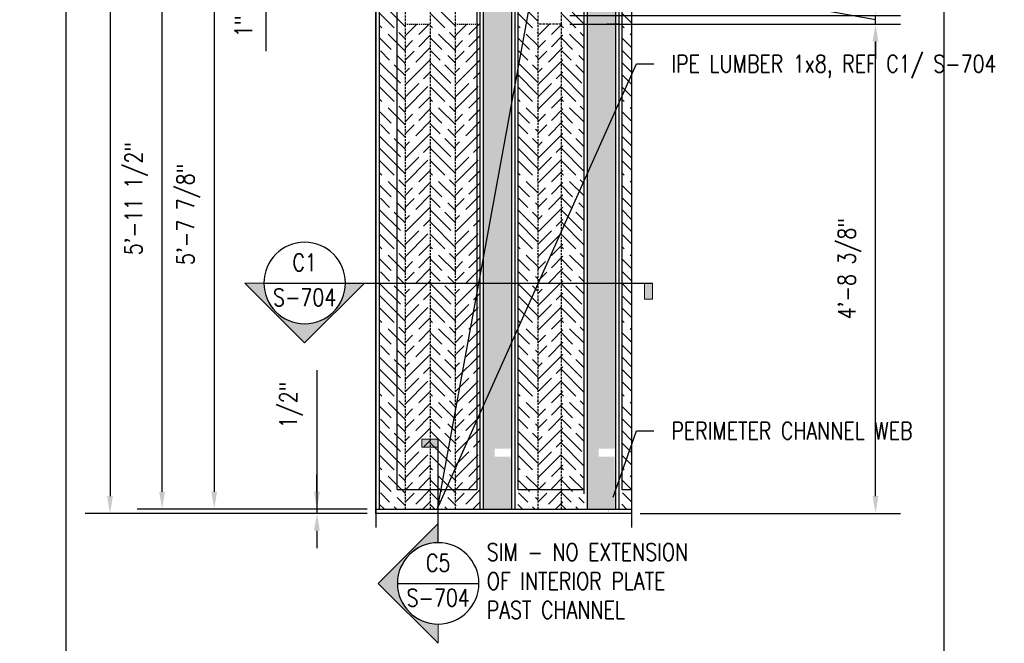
# Model space of a CAD drawing. Header units: inches. Extents: x -159 to 5375, y -275 to 244.
# Tile 31 of 35: x 287 to 401, y 25 to 97. Entities that reach past the tile are written whole.
import ezdxf
from ezdxf import colors
from ezdxf.entities.mleader import LeaderData, LeaderLine
from ezdxf.enums import TextEntityAlignment as Align
from ezdxf.math import Vec2, Vec3

# ---------------------------------------------------------------- set-up
doc = ezdxf.new("R2010")
doc.units = ezdxf.units.IN
doc.header["$MEASUREMENT"] = 0
doc.linetypes.add('HIDDEN', pattern=[0.375, 0.25, -0.125])
doc.linetypes.add('HIDDEN2', pattern=[0.1875, 0.125, -0.0625])
doc.layers.get('Defpoints').update_dxf_attribs({"color": 140})
doc.layers.add('G-ANNO-SYMB', color=2, linetype='Continuous', lineweight=25)
for name, color, linetype in [('G-DETL-MEDM', 3, 'Continuous'), ('S-ANNO-DIMS', 1, 'Continuous'), ('S-ANNO-TEXT', 2, 'Continuous'), ('S-DETL-LIGHT', 2, 'Continuous')]:
    doc.layers.add(name, color=color, linetype=linetype)
doc.styles.add('Annotative', font='romans.shx', dxfattribs={"width": 0.8, "height": 0.125})
doc.styles.add('HDRSTD', font='arial.ttf', dxfattribs={"height": 0.125})
doc.dimstyles.new('Annotative', dxfattribs={"dimscale": 0, "dimtxt": 0.125, "dimasz": 0.125, "dimexe": 0.179688, "dimexo": 0.0625, "dimgap": 0.09, "dimtad": 1, "dimdec": 3, "dimzin": 3, "dimdsep": 46, "dimlunit": 4, "dimtxsty": 'Annotative', "dimcen": 0.09, "dimclrt": 2, "dimazin": 2, "dimtfac": 1, "dimtdec": 3, "dimtmove": 1, "dimatfit": 3, "dimfxl": 1, "dimtfill": 1, "dimfrac": 2, "dimtolj": 1, "dimtzin": 0, "dimarcsym": 0})
pattern_1 = [(0, (0, -4.3283), (1.5, 0.75), [0.75, -0.75, 0, -0.75, 0, -0.75])]

# ---------------------------------------------------------------- blocks, each defined once
blk = doc.blocks.new('*D51')
at = {"layer": 'Defpoints', "color": 0, "transparency": 16777216}
for p in [(328.82, 108.58), (309.78, 40.71), (328.39, 40.71)]:
    blk.add_point(p, dxfattribs=at)
at = {"layer": 'S-ANNO-DIMS', "color": 0, "lineweight": -2, "transparency": 16777216}
for p, q in [((327.82, 108.58), (306.91, 108.58)), ((309.78, 106.58), (309.78, 42.71)), ((327.39, 40.71), (306.91, 40.71))]:
    blk.add_line(p, q, dxfattribs=at)
at = {"layer": 'S-ANNO-DIMS', "color": 0, "transparency": 16777216}
for points in [[(309.45, 106.58), (310.11, 106.58), (309.78, 108.58)], [(309.45, 42.71), (310.11, 42.71), (309.78, 40.71)]]:
    blk.add_solid(points, dxfattribs=at)
at = {"layer": 'S-ANNO-DIMS', "color": 2, "transparency": 16777216, "insert": (306.82, 74.65), "char_height": 2, "attachment_point": 5, "rotation": 90, "style": 'Annotative', "bg_fill": 3, "box_fill_scale": 1.25, "bg_fill_color": 256, "bg_fill_true_color": 13158600, "bg_fill_transparency": 0}
blk.add_mtext('\\A1;5\'-7 7/8"', dxfattribs=at)
blk = doc.blocks.new('*D52')
at = {"layer": 'Defpoints', "color": 0, "transparency": 16777216}
for p in [(349.72, 96.58), (385.94, 96.58), (357.83, 40.21)]:
    blk.add_point(p, dxfattribs=at)
at = {"layer": 'S-ANNO-DIMS', "color": 0, "lineweight": -2, "transparency": 16777216}
for p, q in [((350.72, 96.58), (388.81, 96.58)), ((385.94, 42.21), (385.94, 94.58)), ((358.83, 40.21), (388.81, 40.21))]:
    blk.add_line(p, q, dxfattribs=at)
at = {"layer": 'S-ANNO-DIMS', "color": 0, "transparency": 16777216}
for points in [[(385.6, 94.58), (386.27, 94.58), (385.94, 96.58)], [(385.6, 42.21), (386.27, 42.21), (385.94, 40.21)]]:
    blk.add_solid(points, dxfattribs=at)
at = {"layer": 'S-ANNO-DIMS', "color": 2, "transparency": 16777216, "insert": (382.97, 68.4), "char_height": 2, "attachment_point": 5, "rotation": 90, "style": 'Annotative', "bg_fill": 3, "box_fill_scale": 1.25, "bg_fill_color": 256, "bg_fill_true_color": 13158600, "bg_fill_transparency": 0}
blk.add_mtext('\\A1;4\'-8 3/8"', dxfattribs=at)
blk = doc.blocks.new('*D53')
at = {"layer": 'Defpoints', "color": 0, "transparency": 16777216}
for p in [(349.72, 97.58), (385.94, 97.58), (349.72, 96.58)]:
    blk.add_point(p, dxfattribs=at)
at = {"layer": 'S-ANNO-DIMS', "color": 0, "lineweight": -2, "transparency": 16777216}
for p, q in [((379.94, 98.14), (379.94, 109.1)), ((385.94, 99.58), (385.94, 101.58)), ((350.72, 97.58), (388.81, 97.58)), ((385.94, 97.08), (379.94, 98.14)), ((385.94, 96.58), (385.94, 97.58)), ((385.94, 96.58), (385.94, 97.58)), ((350.72, 96.58), (388.81, 96.58)), ((385.94, 94.58), (385.94, 92.58))]:
    blk.add_line(p, q, dxfattribs=at)
at = {"layer": 'S-ANNO-DIMS', "color": 0, "transparency": 16777216}
for points in [[(385.6, 99.58), (386.27, 99.58), (385.94, 97.58)], [(385.6, 94.58), (386.27, 94.58), (385.94, 96.58)]]:
    blk.add_solid(points, dxfattribs=at)
at = {"layer": 'S-ANNO-DIMS', "color": 2, "transparency": 16777216, "insert": (377.31, 103.62), "char_height": 2, "attachment_point": 5, "rotation": 90, "style": 'Annotative', "bg_fill": 3, "box_fill_scale": 1.25, "bg_fill_color": 256, "bg_fill_true_color": 13158600, "bg_fill_transparency": 0}
blk.add_mtext('\\A1;1" GAP', dxfattribs=at)
blk = doc.blocks.new('*D57')
at = {"layer": 'Defpoints', "color": 0, "transparency": 16777216}
for p in [(328.38, 229.46), (297.78, 40.21), (328.39, 40.21)]:
    blk.add_point(p, dxfattribs=at)
at = {"layer": 'S-ANNO-DIMS', "color": 0, "lineweight": -2, "transparency": 16777216}
for p, q in [((327.38, 229.46), (294.91, 229.46)), ((297.78, 227.46), (297.78, 42.21)), ((327.39, 40.21), (294.91, 40.21))]:
    blk.add_line(p, q, dxfattribs=at)
at = {"layer": 'S-ANNO-DIMS', "color": 0, "transparency": 16777216}
for points in [[(297.45, 227.46), (298.11, 227.46), (297.78, 229.46)], [(297.45, 42.21), (298.11, 42.21), (297.78, 40.21)]]:
    blk.add_solid(points, dxfattribs=at)
at = {"layer": 'S-ANNO-DIMS', "color": 2, "transparency": 16777216, "insert": (294.82, 134.83), "char_height": 2, "attachment_point": 5, "rotation": 90, "style": 'Annotative', "bg_fill": 3, "box_fill_scale": 1.25, "bg_fill_color": 256, "bg_fill_true_color": 13158600, "bg_fill_transparency": 0}
blk.add_mtext('\\A1;15\'-9 1/4"', dxfattribs=at)
blk = doc.blocks.new('*D58')
at = {"layer": 'Defpoints', "color": 0, "transparency": 16777216}
for p in [(315.78, 109.58), (328.82, 109.58), (328.82, 108.58)]:
    blk.add_point(p, dxfattribs=at)
at = {"layer": 'S-ANNO-DIMS', "color": 0, "lineweight": -2, "transparency": 16777216}
for p, q in [((315.78, 111.58), (315.78, 113.58)), ((327.82, 109.58), (312.91, 109.58)), ((315.78, 108.58), (315.78, 109.58)), ((315.78, 108.58), (315.78, 109.58)), ((327.82, 108.58), (312.91, 108.58)), ((315.78, 93.45), (315.78, 108.58)), ((315.78, 106.58), (315.78, 104.58))]:
    blk.add_line(p, q, dxfattribs=at)
at = {"layer": 'S-ANNO-DIMS', "color": 0, "transparency": 16777216}
for points in [[(315.45, 111.58), (316.11, 111.58), (315.78, 109.58)], [(315.45, 106.58), (316.11, 106.58), (315.78, 108.58)]]:
    blk.add_solid(points, dxfattribs=at)
at = {"layer": 'S-ANNO-DIMS', "color": 2, "transparency": 16777216, "insert": (313.15, 98.93), "char_height": 2, "attachment_point": 5, "rotation": 90, "style": 'Annotative', "bg_fill": 3, "box_fill_scale": 1.25, "bg_fill_color": 256, "bg_fill_true_color": 13158600, "bg_fill_transparency": 0}
blk.add_mtext('\\A1;1" GAP', dxfattribs=at)
blk = doc.blocks.new('ELEVARROW')
at = {"lineweight": 9}
h = blk.add_hatch(color=256, dxfattribs=at)
edge = h.paths.add_edge_path(flags=0)
edge.add_line((0.4598, 0), (0.3125, 0))
edge.add_arc((0, 0), 0.3125, 360, 540)
edge.add_line((-0.3125, 0), (-0.4598, 0))
edge.add_line((-0.4598, 0), (0, 0.4598))
edge.add_line((0, 0.4598), (0.4598, 0))
at = {"lineweight": 13}
blk.add_lwpolyline([(-0.4598, 0), (-0.3125, 0, -1), (0.3125, 0), (0.4598, 0), (0, 0.4598)], format="xyb", close=True, dxfattribs=at)
blk = doc.blocks.new('Sectrinew')
at = {"lineweight": 9}
blk.add_hatch(color=256, dxfattribs=at).paths.add_polyline_path([(0, 0.125), (0, 0), (-0.0625, 0), (-0.0625, 0.125)], flags=0)
for p, q in [((0, 0.125), (-0.0625, 0.125)), ((-0.0625, 0.125), (-0.0625, 0)), ((0, 0), (0, 0.125)), ((-0.0625, 0), (0, 0))]:
    blk.add_line(p, q, dxfattribs=at)
blk = doc.blocks.new('*U18')
for p, q in [((0, 0.3125), (0, 1.1076)), ((-0.3125, 0), (0.3125, 0))]:
    blk.add_line(p, q)
blk.add_ellipse((0, 0), major_axis=(-0.221, 0.221), ratio=1, start_param=5.497787, end_param=11.780972)
at = {"zscale": 0.03125}
for name, p, rotation in [('Sectrinew', (0, 1.1076), 90.0000000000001), ('ELEVARROW', (0, 0), 90.00000000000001)]:
    blk.add_blockref(name, p, dxfattribs=dict(at, rotation=rotation))
at = {"style": 'HDRSTD'}
for tag, p in [('DET_NO', (0, 0.0913)), ('REFSHT', (0, -0.0962))]:
    blk.add_attdef(tag, text='', height=0.1, dxfattribs=at).set_placement(p, align=Align.MIDDLE_CENTER)
blk = doc.blocks.new('*D66')
at = {"layer": 'Defpoints', "color": 0, "transparency": 16777216}
for p in [(303.78, 112.21), (330.85, 112.21), (328.39, 40.71)]:
    blk.add_point(p, dxfattribs=at)
at = {"layer": 'S-ANNO-DIMS', "color": 0, "lineweight": -2, "transparency": 16777216}
for p, q in [((329.85, 112.21), (300.91, 112.21)), ((303.78, 42.71), (303.78, 110.21)), ((327.39, 40.71), (300.91, 40.71))]:
    blk.add_line(p, q, dxfattribs=at)
at = {"layer": 'S-ANNO-DIMS', "color": 0, "transparency": 16777216}
for points in [[(303.45, 110.21), (304.11, 110.21), (303.78, 112.21)], [(303.45, 42.71), (304.11, 42.71), (303.78, 40.71)]]:
    blk.add_solid(points, dxfattribs=at)
at = {"layer": 'S-ANNO-DIMS', "color": 2, "transparency": 16777216, "insert": (300.82, 76.46), "char_height": 2, "attachment_point": 5, "rotation": 90, "style": 'Annotative', "bg_fill": 3, "box_fill_scale": 1.25, "bg_fill_color": 256, "bg_fill_true_color": 13158600, "bg_fill_transparency": 0}
blk.add_mtext('\\A1;5\'-11 1/2"', dxfattribs=at)
blk = doc.blocks.new('*U19')
for p, q in [((-0.3125, 0), (0.3125, 0)), ((0.3125, 0), (2.6709, 0))]:
    blk.add_line(p, q)
blk.add_ellipse((0, 0), major_axis=(-0.221, -0.221), ratio=1, start_param=5.497787, end_param=11.780972)
at = {"zscale": 0.03125, "rotation": 180}
blk.add_blockref('ELEVARROW', (0, 0), dxfattribs=at)
at = {"xscale": -1, "zscale": 0.03125, "rotation": 180}
blk.add_blockref('Sectrinew', (2.6709, 0), dxfattribs=at)
at = {"style": 'HDRSTD'}
for tag, p in [('DET_NO', (0, 0.0913)), ('REFSHT', (0, -0.0962))]:
    blk.add_attdef(tag, text='', height=0.1, dxfattribs=at).set_placement(p, align=Align.MIDDLE_CENTER)
blk = doc.blocks.new('*D86')
at = {"layer": 'Defpoints', "color": 0, "transparency": 16777216}
for p in [(321.61, 40.21), (328.38, 40.21), (328.39, 40.71)]:
    blk.add_point(p, dxfattribs=at)
at = {"layer": 'S-ANNO-DIMS', "color": 0, "lineweight": -2, "transparency": 16777216}
for p, q in [((321.61, 56.73), (321.61, 40.71)), ((321.61, 42.71), (321.61, 44.71)), ((327.39, 40.71), (318.73, 40.71)), ((327.38, 40.21), (318.73, 40.21)), ((321.61, 40.71), (321.61, 40.21)), ((321.61, 40.71), (321.61, 40.21)), ((321.61, 38.21), (321.61, 36.21))]:
    blk.add_line(p, q, dxfattribs=at)
at = {"layer": 'S-ANNO-DIMS', "color": 0, "transparency": 16777216}
for points in [[(321.27, 42.71), (321.94, 42.71), (321.61, 40.71)], [(321.27, 38.21), (321.94, 38.21), (321.61, 40.21)]]:
    blk.add_solid(points, dxfattribs=at)
at = {"layer": 'S-ANNO-DIMS', "color": 2, "transparency": 16777216, "insert": (318.64, 52.7), "char_height": 2, "attachment_point": 5, "rotation": 90, "style": 'Annotative', "bg_fill": 3, "box_fill_scale": 1.25, "bg_fill_color": 256, "bg_fill_true_color": 13158600, "bg_fill_transparency": 0}
blk.add_mtext('\\A1;1/2"', dxfattribs=at)

msp = doc.modelspace()

# ---------------------------------------------------------------- hatches: boundary and pattern name
at = {"layer": 'S-ANNO-DIMS'}
h = msp.add_hatch(dxfattribs=at)
h.set_pattern_fill('MUDST', color=8, scale=3)
h.set_pattern_definition(pattern_1)
h.paths.add_polyline_path([(344.0106, 132.2365), (340.7606, 132.2365), (340.7606, 80.1678), (344.0106, 80.1678)])
h.paths.add_polyline_path([(344.0106, 134.833), (340.7606, 134.833), (340.7606, 132.2365), (344.0106, 132.2365)])
h.paths.add_polyline_path([(344.0106, 80.1678), (340.7606, 80.1678), (340.7606, 61.7523), (344.0106, 61.7523)])
h.paths.add_polyline_path([(344.0106, 61.7523), (340.7606, 61.7523), (340.7606, 40.708), (344.0106, 40.708), (343.9375, 46.736), (342.0623, 46.736), (342.0623, 47.6736), (344.0106, 47.6736)])
h = msp.add_hatch(dxfattribs=at)
h.set_pattern_fill('GOST_WOOD', color=8, scale=0.5, angle=45)
h.set_pattern_definition([(135, (-146.6224, -639.9608), (2.12132, 2.12132), [5, -1]), (135, (-145.2082, -639.9608), (2.12132, 2.12132), [3, -0.75, 1.5, -0.75]), (135, (-143.4404, -640.3144), (2.12132, 2.12132), [5, -1])])
h.paths.add_polyline_path([(334.6456, 40.708), (337.6299, 40.708), (337.5888, 108.583), (334.6456, 108.583)])
h = msp.add_hatch(dxfattribs=at)
h.set_pattern_fill('GOST_WOOD', color=8, scale=0.5, angle=45)
h.set_pattern_definition([(135, (-136.528, -639.9608), (2.12132, 2.12132), [5, -1]), (135, (-135.1138, -639.9608), (2.12132, 2.12132), [3, -0.75, 1.5, -0.75]), (135, (-133.346, -640.3144), (2.12132, 2.12132), [5, -1])])
h.paths.add_polyline_path([(344.74, 40.708), (347.0506, 40.708), (347.0506, 108.583), (344.74, 108.583)])
h = msp.add_hatch(dxfattribs=at)
h.set_pattern_fill('GOST_WOOD', color=8, scale=0.5, angle=315)
h.set_pattern_definition([(45, (-152.445, -640.7108), (2.12132, -2.12132), [5, -1]), (45, (-152.445, -642.125), (2.12132, -2.12132), [3, -0.75, 1.5, -0.75]), (45, (-152.7985, -643.8928), (2.12132, -2.12132), [5, -1])])
h.paths.add_polyline_path([(334.6456, 96.583), (331.7663, 96.583), (331.7663, 40.708), (334.6456, 40.708)])
h = msp.add_hatch(dxfattribs=at)
h.set_pattern_fill('GOST_WOOD', color=8, scale=0.5, angle=315)
h.set_pattern_definition([(45, (-146.6856, -640.7108), (2.12132, -2.12132), [5, -1]), (45, (-146.6856, -642.125), (2.12132, -2.12132), [3, -0.75, 1.5, -0.75]), (45, (-147.039, -643.8928), (2.12132, -2.12132), [5, -1])])
h.paths.add_polyline_path([(340.405, 96.583), (337.5256, 96.583), (337.5256, 40.708), (340.3856, 40.708)])

# ---------------------------------------------------------------- linework, layer by layer
at = {"layer": 'Defpoints'}
msp.add_xline((393.85, 217.4004), (0, 1), dxfattribs=at)
at = {"layer": 'G-DETL-MEDM'}
for p, q in [((340.3856, 229.458), (340.3856, 40.708)), ((344.3856, 229.458), (344.3856, 40.708)), ((340.7606, 134.458), (340.7606, 40.708)), ((344.0106, 134.458), (344.0106, 40.708))]:
    msp.add_line(p, q, dxfattribs=at)
at = {"layer": 'S-ANNO-DIMS', "linetype": 'HIDDEN'}
for p, q in [((331.7663, 112.208), (331.7663, 40.708)), ((334.6456, 112.208), (334.6456, 40.708)), ((337.5256, 112.208), (337.5256, 40.708)), ((347.0506, 112.208), (347.0506, 40.708))]:
    msp.add_line(p, q, dxfattribs=at)
at = {"layer": 'S-ANNO-DIMS', "linetype": 'HIDDEN2'}
for p, q in [((331.7663, 96.583), (334.6456, 96.583)), ((337.5256, 96.583), (340.405, 96.583))]:
    msp.add_line(p, q, dxfattribs=at)

# ---------------------------------------------------------------- texts
at = {"layer": 'S-ANNO-TEXT', "insert": (341.1788, 36.7563), "char_height": 2, "width": 27.028079, "attachment_point": 1, "style": 'Annotative'}
msp.add_mtext('SIM - NO EXTENSION OF INTERIOR PLATE PAST CHANNEL', dxfattribs=at)

# ---------------------------------------------------------------- dimensions: what is measured, and where the dimension line sits
at = {"layer": 'S-ANNO-DIMS'}
dim = msp.add_linear_dim(base=(309.7809, 40.708), p1=(328.8231, 108.583), p2=(328.3856, 40.708), angle=90, dimstyle='Annotative', override={"dimtxt": 0.125, "dimasz": 0.125, "dimpost": '\\X', "dimtxsty": 'Annotative'}, dxfattribs=at)
dim.commit()
dim.dimension.update_dxf_attribs({"geometry": '*D51', "text_midpoint": (306.8171, 74.6455)})

# ---------------------------------------------------------------- next in the draw order: linework, layer by layer
at = {"layer": 'G-DETL-MEDM'}
msp.add_lwpolyline([(328.3856, 40.708), (357.8341, 40.708)], dxfattribs=at)

# ---------------------------------------------------------------- next in the draw order: dimensions: what is measured, and where the dimension line sits
at = {"layer": 'S-ANNO-DIMS'}
for base, p1, p2, angle, picture, middle in [((297.7809, 40.208), (328.3774, 229.458), (328.3856, 40.208), 90, '*D57', (294.8171, 134.833)), ((385.9356, 96.583), (357.8341, 40.208), (349.7206, 96.583), 270, '*D52', (382.9718, 68.3955))]:
    dim = msp.add_linear_dim(base=base, p1=p1, p2=p2, angle=angle, dimstyle='Annotative', override={"dimtxt": 0.125, "dimasz": 0.125, "dimpost": '\\X', "dimtxsty": 'Annotative'}, dxfattribs=at)
    dim.commit()
    dim.dimension.update_dxf_attribs({"geometry": picture, "text_midpoint": middle})

# ---------------------------------------------------------------- next in the draw order: linework, layer by layer
at = {"layer": 'Defpoints'}
msp.add_xline((292.744, 197.9249), (0, 1), dxfattribs=at)
at = {"layer": 'S-DETL-LIGHT'}
for p, q in [((344.74, 42.958), (352.3856, 42.958)), ((356.7194, 42.958), (357.8341, 42.958))]:
    msp.add_line(p, q, dxfattribs=at)

# ---------------------------------------------------------------- next in the draw order: block references
at = {"layer": 'G-ANNO-SYMB'}
ref = msp.add_blockref('*U18', (335.5713, 32.1499), dxfattribs=dict(at, xscale=15.00174676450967, yscale=15.00174676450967, zscale=15.00174676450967))
ref.add_attrib('REFSHT', 'S-704', dxfattribs={"layer": '0', "color": 1, "height": 2, "style": 'Annotative', "width": 0.800781}).set_placement((335.5713, 30.4928), align=Align.MIDDLE_CENTER)
ref.add_attrib('DET_NO', 'C5', dxfattribs={"layer": '0', "color": 1, "height": 2, "style": 'Annotative', "width": 0.800781}).set_placement((335.5713, 33.5192), align=Align.CENTER)

# ---------------------------------------------------------------- next in the draw order: dimensions: what is measured, and where the dimension line sits
at = {"layer": 'S-ANNO-DIMS'}
for base, p1, p2, override, picture, middle in [((315.7809, 109.583), (328.8231, 108.583), (328.8231, 109.583), {"dimpost": '\\X'}, '*D58', (315.7809, 98.9319)), ((385.9356, 97.583), (349.7206, 96.583), (349.7206, 97.583), {"dimtxt": 0.125, "dimasz": 0.125, "dimpost": '\\X', "dimtxsty": 'Annotative'}, '*D53', (379.936, 99.583))]:
    dim = msp.add_linear_dim(base=base, p1=p1, p2=p2, angle=270, text='<> GAP', dimstyle='Annotative', override=override, dxfattribs=at)
    dim.commit()
    dim.dimension.update_dxf_attribs({"geometry": picture, "text_midpoint": middle, "dimtype": 160})

# ---------------------------------------------------------------- next in the draw order: leaders
at = {"layer": 'S-ANNO-TEXT'}
ml = msp.add_multileader_mtext('Standard', dxfattribs=at)
ml.set_content('PERIMETER CHANNEL WEB', color=256, style='Annotative')
ml.set_leader_properties(color=1)
ml.build(insert=Vec2(0, 0))
ml.multileader.update_dxf_attribs({"text_right_attachment_type": 3, "dogleg_length": 0.125, "arrow_head_size": 2, "scale": 16})
ctx = ml.context
ctx.base_point, ctx.scale, ctx.char_height, ctx.arrow_head_size, ctx.plane_origin = Vec3(360.4244, 49.7304), 16, 2, 2, Vec3(-202.8594, 75.1354)
ctx.right_attachment = 3
notes = []
notes.append((ctx, [(0, (1, 1, 0), (358.4244, 49.7304), (1, 0), 2, [(0, [(355.0738, 40.208)], 0, [])])]))
ctx.mtext.insert, ctx.mtext.width, ctx.mtext.flow_direction = Vec3(362.4244, 50.7304), 19.430732, 5
for ctx, leaders in notes:
    for number, flags, end, landing, length, lines in leaders:
        leader = LeaderData()
        leader.index, (leader.has_last_leader_line, leader.has_dogleg_vector, leader.attachment_direction) = number, flags
        leader.last_leader_point, leader.dogleg_vector, leader.dogleg_length = Vec3(end), Vec3(landing), length
        for number, points, colour, breaks in lines:
            line = LeaderLine()
            line.index, line.vertices, line.color, line.breaks = number, Vec3.list(points), colors.encode_raw_color(colour), breaks
            leader.lines.append(line)
        ctx.leaders.append(leader)

# ---------------------------------------------------------------- next in the draw order: hatches: boundary and pattern name
at = {"layer": 'S-ANNO-DIMS'}
h = msp.add_hatch(dxfattribs=at)
h.set_pattern_fill('MUDST', color=8, scale=3)
h.set_pattern_definition(pattern_1)
h.paths.add_polyline_path([(355.99, 132.2365), (352.74, 132.2365), (352.74, 80.1678), (355.99, 80.1678)])
h.paths.add_polyline_path([(355.99, 134.833), (352.74, 134.833), (352.74, 132.2365), (355.99, 132.2365)])
h.paths.add_polyline_path([(355.99, 80.1678), (352.74, 80.1678), (352.74, 61.7523), (355.99, 61.7523)])
h.paths.add_polyline_path([(355.99, 61.7523), (352.74, 61.7523), (352.74, 40.708), (355.9179, 40.708), (355.9169, 46.736), (354.0417, 46.736), (354.0417, 47.6736), (355.99, 47.6736)])
h = msp.add_hatch(dxfattribs=at)
h.set_pattern_fill('GOST_WOOD', color=8, scale=0.5, angle=45)
h.set_pattern_definition([(135, (-131.5474, -639.9608), (2.12132, 2.12132), [5, -1]), (135, (-130.1332, -639.9608), (2.12132, 2.12132), [3, -0.75, 1.5, -0.75]), (135, (-128.3654, -640.3144), (2.12132, 2.12132), [5, -1])])
h.paths.add_polyline_path([(349.7206, 40.708), (352.3856, 40.708), (352.3856, 108.583), (349.7206, 108.583)])
h = msp.add_hatch(dxfattribs=at)
h.set_pattern_fill('GOST_WOOD', color=8, scale=0.5, angle=45)
h.set_pattern_definition([(135, (-124.5487, -639.9608), (2.12132, 2.12132), [5, -1]), (135, (-123.1345, -639.9608), (2.12132, 2.12132), [3, -0.75, 1.5, -0.75]), (135, (-121.3667, -640.3144), (2.12132, 2.12132), [5, -1])])
h.paths.add_polyline_path([(357.8341, 40.708), (357.8341, 108.583), (356.7194, 108.583), (356.7167, 40.708)])
h = msp.add_hatch(dxfattribs=at)
h.set_pattern_fill('GOST_WOOD', color=8, scale=0.5, angle=315)
h.set_pattern_definition([(45, (-137.1606, -640.7108), (2.12132, -2.12132), [5, -1]), (45, (-137.1606, -642.125), (2.12132, -2.12132), [3, -0.75, 1.5, -0.75]), (45, (-137.5142, -643.8928), (2.12132, -2.12132), [5, -1])])
h.paths.add_polyline_path([(349.93, 96.583), (347.0506, 96.583), (347.0506, 40.708), (349.9345, 40.708)])

# ---------------------------------------------------------------- next in the draw order: linework, layer by layer
at = {"layer": 'G-DETL-MEDM'}
for p, q in [((352.365, 229.458), (352.365, 42.458)), ((356.365, 135.7525), (356.365, 40.708)), ((352.74, 134.458), (352.74, 40.708)), ((355.99, 134.458), (355.99, 40.708))]:
    msp.add_line(p, q, dxfattribs=at)
at = {"layer": 'S-ANNO-DIMS', "linetype": 'HIDDEN'}
for p, q in [((349.7206, 112.208), (349.7206, 40.708)), ((349.7206, 96.583), (347.0506, 96.583)), ((350.8543, 96.583), (352.3231, 96.583)), ((356.3543, 96.583), (354.8856, 96.583))]:
    msp.add_line(p, q, dxfattribs=at)
at = {"layer": 'S-DETL-LIGHT', "linetype": 'Continuous'}
msp.add_lwpolyline([(357.8341, 231.8428), (357.8341, 137.2178), (355.0866, 136.2178), (360.5815, 134.2178), (357.8341, 133.2178), (357.8341, 38.5928)], dxfattribs=at)
at = {"layer": 'S-DETL-LIGHT'}
for points in [[(352.3856, 42.958), (352.3856, 112.208), (344.74, 112.208), (344.74, 42.958)], [(357.8341, 112.208), (356.7194, 112.208), (356.7194, 42.958)]]:
    msp.add_lwpolyline(points, dxfattribs=at)

# ---------------------------------------------------------------- next in the draw order: dimensions: what is measured, and where the dimension line sits
at = {"layer": 'S-ANNO-DIMS'}
dim = msp.add_linear_dim(base=(303.7809, 112.208), p1=(328.3856, 40.708), p2=(330.8543, 112.208), angle=270, dimstyle='Annotative', override={"dimtxt": 0.125, "dimasz": 0.125, "dimpost": '\\X', "dimtxsty": 'Annotative'}, dxfattribs=at)
dim.commit()
dim.dimension.update_dxf_attribs({"geometry": '*D66', "text_midpoint": (300.8171, 76.458)})

# ---------------------------------------------------------------- next in the draw order: leaders
at = {"layer": 'S-ANNO-TEXT'}
ml = msp.add_multileader_mtext('Standard', dxfattribs=at)
ml.set_content('IPE LUMBER 1x8, REF C1/ S-704', color=256, style='Annotative')
ml.set_leader_properties(color=1)
ml.build(insert=Vec2(0, 0))
ml.multileader.update_dxf_attribs({"text_right_attachment_type": 3, "dogleg_length": 0.125, "arrow_head_size": 2, "scale": 16})
ctx = ml.context
ctx.base_point, ctx.scale, ctx.char_height, ctx.arrow_head_size, ctx.plane_origin = Vec3(360.4244, 92.0066), 16, 2, 2, Vec3(-209.4001, 106.1616)
ctx.right_attachment = 3
notes = []
notes.append((ctx, [(0, (1, 1, 0), (358.4244, 92.0066), (1, 0), 2, [(1, [(348.5628, 112.208), (335.4428, 40.708)], 0, [])])]))
ctx.mtext.insert, ctx.mtext.width, ctx.mtext.flow_direction = Vec3(362.4244, 93.0066), 18.306916, 5
for ctx, leaders in notes:
    for number, flags, end, landing, length, lines in leaders:
        leader = LeaderData()
        leader.index, (leader.has_last_leader_line, leader.has_dogleg_vector, leader.attachment_direction) = number, flags
        leader.last_leader_point, leader.dogleg_vector, leader.dogleg_length = Vec3(end), Vec3(landing), length
        for number, points, colour, breaks in lines:
            line = LeaderLine()
            line.index, line.vertices, line.color, line.breaks = number, Vec3.list(points), colors.encode_raw_color(colour), breaks
            leader.lines.append(line)
        ctx.leaders.append(leader)

# ---------------------------------------------------------------- next in the draw order: hatches: boundary and pattern name
at = {"layer": 'S-ANNO-DIMS'}
h = msp.add_hatch(dxfattribs=at)
h.set_pattern_fill('GOST_WOOD', color=8, scale=0.5, angle=45)
h.set_pattern_definition([(135, (-152.445, -639.9608), (2.12132, 2.12132), [5, -1]), (135, (-151.0307, -639.9608), (2.12132, 2.12132), [3, -0.75, 1.5, -0.75]), (135, (-149.263, -640.3144), (2.12132, 2.12132), [5, -1])])
h.paths.add_polyline_path([(328.8231, 40.708), (331.7663, 40.708), (331.7663, 108.583), (328.8231, 108.583)])

# ---------------------------------------------------------------- next in the draw order: linework, layer by layer
at = {"layer": 'G-DETL-MEDM'}
msp.add_line((328.8231, 40.708), (328.8231, 133.38), dxfattribs=at)
msp.add_lwpolyline([(357.8341, 40.208), (328.3856, 40.208), (328.3856, 133.2208)], dxfattribs=at)
at = {"layer": 'S-DETL-LIGHT'}
msp.add_line((330.8543, 42.958), (340.0312, 42.958), dxfattribs=at)
at = {"layer": 'S-DETL-LIGHT', "linetype": 'Continuous'}
msp.add_lwpolyline([(328.3774, 231.8428), (328.3774, 137.2178), (325.6299, 136.2178), (331.1248, 134.2178), (328.3774, 133.2178), (328.3774, 38.5928)], dxfattribs=at)
at = {"layer": 'S-DETL-LIGHT'}
msp.add_lwpolyline([(330.8543, 42.958), (330.8543, 112.208), (340.0312, 112.208), (340.0312, 42.958)], dxfattribs=at)

# ---------------------------------------------------------------- next in the draw order: block references
at = {"layer": 'G-ANNO-SYMB'}
ref = msp.add_blockref('*U19', (320.1929, 66.7523), dxfattribs=dict(at, xscale=15.00174676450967, yscale=15.00174676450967, zscale=15.00174676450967))
ref.add_attrib('REFSHT', 'S-704', dxfattribs={"layer": '0', "color": 1, "height": 2, "style": 'Annotative', "width": 0.800781}).set_placement((320.1929, 65.0952), align=Align.MIDDLE_CENTER)
ref.add_attrib('DET_NO', 'C1', dxfattribs={"layer": '0', "color": 1, "height": 2, "style": 'Annotative', "width": 0.800781}).set_placement((320.1929, 68.1216), align=Align.CENTER)

# ---------------------------------------------------------------- next in the draw order: dimensions: what is measured, and where the dimension line sits
at = {"layer": 'S-ANNO-DIMS'}
dim = msp.add_linear_dim(base=(321.6078, 40.208), p1=(328.3856, 40.708), p2=(328.3774, 40.208), angle=90, dimstyle='Annotative', override={"dimpost": '\\X'}, dxfattribs=at)
dim.commit()
dim.dimension.update_dxf_attribs({"geometry": '*D86', "text_midpoint": (321.6078, 52.7035), "dimtype": 160})

# ---------------------------------------------------------------- next in the draw order: leaders
at = {"layer": 'S-ANNO-TEXT'}
ml = msp.add_multileader_mtext('Standard', dxfattribs=at)
ml.set_content('IPE LUMBER 1x8, REF C1/ S-704', color=256, style='Annotative')
ml.set_leader_properties(color=1)
ml.build(insert=Vec2(0, 0))
ml.multileader.update_dxf_attribs({"text_right_attachment_type": 3, "dogleg_length": 0.125, "arrow_head_size": 2, "scale": 16})
ctx = ml.context
ctx.base_point, ctx.scale, ctx.char_height, ctx.arrow_head_size, ctx.plane_origin = Vec3(216.4871, 92.0066), 16, 2, 2, Vec3(-353.3374, 106.1616)
ctx.right_attachment = 3
notes = []
notes.append((ctx, [(0, (1, 1, 0), (214.4871, 92.0066), (1, 0), 2, [(1, [(204.6255, 112.208), (191.5055, 40.708)], 0, [])])]))
ctx.mtext.insert, ctx.mtext.width, ctx.mtext.flow_direction = Vec3(218.4871, 93.0066), 18.306916, 5
ml = msp.add_multileader_mtext('Standard', dxfattribs=at)
ml.set_content('PERIMETER CHANNEL WEB', color=256, style='Annotative')
ml.set_leader_properties(color=1)
ml.build(insert=Vec2(0, 0))
ml.multileader.update_dxf_attribs({"text_right_attachment_type": 3, "dogleg_length": 0.125, "arrow_head_size": 2, "scale": 16})
ctx = ml.context
ctx.base_point, ctx.scale, ctx.char_height, ctx.arrow_head_size, ctx.plane_origin = Vec3(216.4871, 49.7304), 16, 2, 2, Vec3(-346.7966, 75.1354)
ctx.right_attachment = 3
notes.append((ctx, [(0, (1, 1, 0), (214.4871, 49.7304), (1, 0), 2, [(0, [(211.1366, 40.208)], 0, [])])]))
ctx.mtext.insert, ctx.mtext.width, ctx.mtext.flow_direction = Vec3(218.4871, 50.7304), 19.430732, 5
for ctx, leaders in notes:
    for number, flags, end, landing, length, lines in leaders:
        leader = LeaderData()
        leader.index, (leader.has_last_leader_line, leader.has_dogleg_vector, leader.attachment_direction) = number, flags
        leader.last_leader_point, leader.dogleg_vector, leader.dogleg_length = Vec3(end), Vec3(landing), length
        for number, points, colour, breaks in lines:
            line = LeaderLine()
            line.index, line.vertices, line.color, line.breaks = number, Vec3.list(points), colors.encode_raw_color(colour), breaks
            leader.lines.append(line)
        ctx.leaders.append(leader)

doc.saveas('drawing.dxf')
